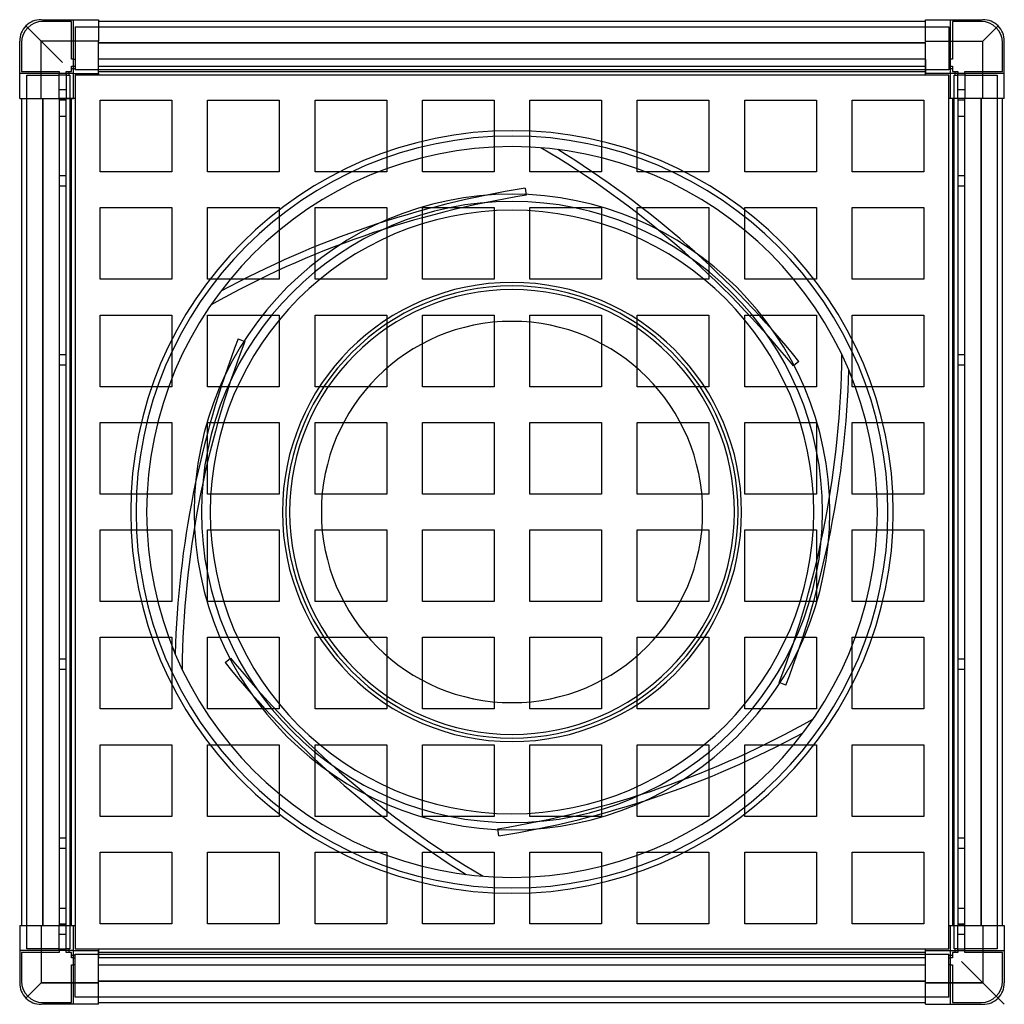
# Model space of a CAD drawing. Header units: millimetres. Extents: x -275 to 275, y -275 to 275.
import ezdxf

# ---------------------------------------------------------------- set-up
doc = ezdxf.new("R2010")
doc.units = ezdxf.units.MM
doc.layers.add('HIDDEN', color=7, linetype='Continuous')
doc.layers.add('THICK', color=7, linetype='Continuous')

msp = doc.modelspace()

# ---------------------------------------------------------------- linework, layer by layer
at = {"layer": 'HIDDEN'}
for p, q in [((-263, 275), (-263, 275)), ((-263, 275), (-263, 275)), ((-245, 275), (-245, 275)), ((-245, 275), (-245, 275)), ((-245, 245), (-245, 275)), ((-231, 275), (-231, 275)), ((-231, 275), (-231, 275)), ((231, 275), (231, 275)), ((231, 275), (231, 275)), ((245, 275), (245, 275)), ((245, 245), (245, 275)), ((245, 275), (245, 275)), ((263, 275), (263, 275)), ((263, 275), (263, 275)), ((-263, 263), (-271.49, 271.49)), ((-262, 274), (-262, 274)), ((-246, 274), (-262, 274)), ((-246, 274), (-246, 274)), ((-246, 253), (-246, 274)), ((-244, 271), (244, 271)), ((-244, 271), (-244, 247)), ((-244, 271), (-244, 271)), ((-231, 274), (-231, 274)), ((-231, 274), (-231, 274)), ((231, 274), (231, 274)), ((231, 274), (231, 274)), ((244, 271), (244, 247)), ((244, 271), (244, 271)), ((246, 274), (246, 274)), ((262, 274), (246, 274)), ((246, 274), (246, 253)), ((262, 274), (262, 274)), ((263, 263), (271.49, 271.49)), ((-275, 263), (-275, 263)), ((-275, 263), (-275, 263)), ((-274, 262), (-274, 262)), ((-274, 262), (-274, 246)), ((-263, 231), (-263, 263)), ((-231, 263), (-263, 263)), ((-231, 262), (231, 262)), ((231, 263), (263, 263)), ((263, 231), (263, 263)), ((274, 262), (274, 262)), ((274, 246), (274, 262)), ((275, 263), (275, 263)), ((275, 263), (275, 263)), ((-246, 253), (-246, 253)), ((-245, 253), (-246, 253)), ((-245, 253), (-244, 253)), ((-244, 253), (-244, 253)), ((-231, 253), (-231, 253)), ((-231, 253), (-231, 253)), ((-231, 253), (-231, 253)), ((-231, 253), (-231, 253)), ((231, 253), (-231, 253)), ((-231, 249), (-231, 253)), ((231, 253), (231, 253)), ((231, 253), (231, 249)), ((231, 253), (231, 253)), ((231, 253), (231, 253)), ((231, 253), (231, 253)), ((244, 253), (244, 253)), ((245, 253), (244, 253)), ((246, 253), (245, 253)), ((246, 253), (246, 253)), ((-246, 249), (-245, 249)), ((-246, 249), (-246, 249)), ((-246, 246), (-246, 249)), ((-244, 247.5), (-246, 247.5)), ((-246, 247.5), (-246, 247.5)), ((-245, 249), (-244, 249)), ((-244, 249), (-244, 249)), ((-244, 247.5), (-244, 247.5)), ((-231, 249), (-231, 249)), ((-231, 249), (-231, 249)), ((-231, 249), (-231, 249)), ((-231, 249), (231, 249)), ((-231, 249), (-231, 249)), ((-231, 246), (-231, 249)), ((231, 249), (231, 249)), ((231, 249), (231, 249)), ((231, 249), (231, 249)), ((231, 249), (231, 249)), ((231, 249), (231, 246)), ((244, 249), (244, 249)), ((245, 249), (244, 249)), ((244, 247.5), (244, 247.5)), ((246, 247.5), (244, 247.5)), ((245, 249), (246, 249)), ((246, 249), (246, 249)), ((246, 249), (246, 246)), ((246, 247.5), (246, 247.5)), ((-275, 245), (-275, 245)), ((-275, 245), (-275, 245)), ((-245, 245), (-275, 245)), ((-274, 246), (-274, 246)), ((-274, 246), (-253, 246)), ((-271, 244), (-253, 244)), ((-271, -244), (-271, 244)), ((-271, 244), (-271, 244)), ((-253, 246), (-253, 245)), ((-253, 246), (-253, 246)), ((-253, 231), (-253, 245)), ((-253, 244), (-253, 244)), ((-249, 244), (-253, 244)), ((-249, 246), (-249, 246)), ((-249, 245), (-249, 246)), ((-249, 246), (-246, 246)), ((-249, 245), (-249, 231)), ((-249, 244), (-249, 244)), ((-249, 244), (-247, 244)), ((-247.5, 246), (-247.5, 244)), ((-247.5, 246), (-247.5, 246)), ((-247.5, 244), (-247.5, 244)), ((-247, 244), (-247, -244)), ((-247, 244), (-247, 244)), ((-247, 244), (-247, 244)), ((-246, 246), (-246, 246)), ((-246, 246), (-246, 246)), ((-245, 245), (-245, 245)), ((-245, 245), (-245, 245)), ((-245, 245), (-245, 245)), ((-245, 245), (-245, 245)), ((-244, 247), (-244, 247)), ((244, 247), (-244, 247)), ((-244, 247), (-244, 247)), ((-244, 244), (-244, 244)), ((-244, 244), (-244, 244)), ((-231, 245), (-231, 246)), ((-231, 246), (-231, 246)), ((-231, 246), (-231, 246)), ((-231, 246), (-231, 246)), ((-231, 246), (-231, 246)), ((-231, 245), (-231, 245)), ((-231, 245), (-231, 245)), ((-231, 245), (-231, 245)), ((-231, 245), (-231, 245)), ((-231, 245), (-231, 245)), ((-231, 245), (-231, 245)), ((-231, 244), (-231, 244)), ((-231, 244), (-231, 244)), ((231, 246), (231, 245)), ((231, 246), (231, 246)), ((231, 246), (231, 246)), ((231, 246), (231, 246)), ((231, 246), (231, 246)), ((231, 245), (231, 245)), ((231, 245), (231, 245)), ((231, 245), (231, 245)), ((231, 245), (231, 245)), ((231, 245), (231, 245)), ((231, 245), (231, 245)), ((231, 244), (231, 244)), ((231, 244), (231, 244)), ((244, 247), (244, 247)), ((244, 247), (244, 247)), ((244, 244), (244, 244)), ((244, 244), (244, 244)), ((245, 245), (245, 245)), ((275, 245), (245, 245)), ((245, 245), (245, 245)), ((245, 245), (245, 245)), ((245, 245), (245, 245)), ((246, 246), (246, 246)), ((246, 246), (246, 246)), ((246, 246), (249, 246)), ((247, 244), (249, 244)), ((247, -244), (247, 244)), ((247, 244), (247, 244)), ((247, 244), (247, 244)), ((247.5, 244), (247.5, 246)), ((247.5, 246), (247.5, 246)), ((247.5, 244), (247.5, 244)), ((249, 246), (249, 245)), ((249, 246), (249, 246)), ((249, 231), (249, 245)), ((249, 244), (249, 244)), ((253, 244), (249, 244)), ((253, 246), (253, 246)), ((253, 245), (253, 246)), ((253, 246), (274, 246)), ((253, 245), (253, 231)), ((253, 244), (253, 244)), ((253, 244), (271, 244)), ((271, 244), (271, -244)), ((271, 244), (271, 244)), ((274, 246), (274, 246)), ((275, 245), (275, 245)), ((275, 245), (275, 245)), ((-275, 231), (-275, 231)), ((-275, 231), (-275, 231)), ((-274, 231), (-274, 231)), ((-274, 231), (-274, 231)), ((-262, -231), (-262, 231)), ((-253, 236), (-249, 236)), ((-253, 236), (-249, 236)), ((-253, 231), (-253, -231)), ((-253, 231), (-253, 231)), ((-253, 231), (-253, 231)), ((-249, 231), (-253, 231)), ((-249, 231), (-249, 231)), ((-249, 231), (-249, 231)), ((-249, -231), (-249, 231)), ((-249, 231), (-249, 231)), ((-246, 231), (-249, 231)), ((-245, 231), (-246, 231)), ((-246, 231), (-246, 231)), ((-246, 231), (-246, 231)), ((-245, 231), (-245, 231)), ((-245, 231), (-245, 231)), ((-245, 231), (-245, 231)), ((-245, 231), (-245, 231)), ((-245, 231), (-245, 231)), ((-245, 231), (-245, 231)), ((-244, 231), (-244, 231)), ((244, 231), (244, 231)), ((245, 231), (245, 231)), ((245, 231), (245, 231)), ((245, 231), (245, 231)), ((245, 231), (245, 231)), ((245, 231), (245, 231)), ((246, 231), (245, 231)), ((245, 231), (245, 231)), ((246, 231), (246, 231)), ((246, 231), (246, 231)), ((249, 236), (253, 236)), ((249, 236), (253, 236)), ((249, 231), (249, 231)), ((249, 231), (249, 231)), ((249, 231), (249, 231)), ((253, 231), (249, 231)), ((253, 231), (253, 231)), ((253, 231), (253, 231)), ((262, 231), (262, -231)), ((274, 231), (274, 231)), ((274, 231), (274, 231)), ((275, 231), (275, 231)), ((275, 231), (275, 231)), ((-253, 231), (-253, 231)), ((-253, 231), (-253, 231)), ((-249, 230), (-253, 230)), ((-249, 230), (-253, 230)), ((-249, 231), (-249, 231)), ((-246, 231), (-246, 231)), ((-246, 231), (-246, 231)), ((-244, 231), (-244, 231)), ((-230, 230), (-230, 230)), ((-230, 190), (-230, 230)), ((-230, 230), (-190, 230)), ((-190, 230), (-190, 230)), ((-190, 230), (-190, 190)), ((-170, 230), (-170, 230)), ((-170, 190), (-170, 230)), ((-170, 230), (-130, 230)), ((-130, 230), (-130, 230)), ((-130, 230), (-130, 190)), ((-110, 230), (-110, 230)), ((-110, 190), (-110, 230)), ((-110, 230), (-70, 230)), ((-70, 230), (-70, 230)), ((-70, 230), (-70, 190)), ((-50, 230), (-50, 230)), ((-50, 190), (-50, 230)), ((-50, 230), (-10, 230)), ((-10, 230), (-10, 230)), ((-10, 230), (-10, 190)), ((10, 230), (10, 230)), ((10, 190), (10, 230)), ((10, 230), (50, 230)), ((50, 230), (50, 230)), ((50, 230), (50, 190)), ((70, 230), (70, 230)), ((70, 190), (70, 230)), ((70, 230), (110, 230)), ((110, 230), (110, 230)), ((110, 230), (110, 190)), ((130, 230), (130, 230)), ((130, 190), (130, 230)), ((130, 230), (170, 230)), ((170, 230), (170, 230)), ((170, 230), (170, 190)), ((190, 230), (190, 230)), ((190, 190), (190, 230)), ((190, 230), (230, 230)), ((230, 230), (230, 230)), ((230, 230), (230, 190)), ((244, 231), (244, 231)), ((249, 231), (246, 231)), ((246, 231), (246, 231)), ((246, 231), (246, 231)), ((249, 231), (249, -231)), ((249, 231), (249, 231)), ((253, 230), (249, 230)), ((253, 230), (249, 230)), ((253, 231), (253, 231)), ((253, 231), (253, 231)), ((253, -231), (253, 231)), ((-253, 221), (-253, 221)), ((-249, 221), (-253, 221)), ((-249, 221), (-249, 221)), ((249, 221), (249, 221)), ((253, 221), (249, 221)), ((253, 221), (253, 221)), ((16.2, 203.48), (16.2, 203.48)), ((25.51, 202.52), (25.51, 202.52)), ((-253, 188), (-249, 188)), ((-253, 188), (-249, 188)), ((-230, 190), (-230, 190)), ((-190, 190), (-230, 190)), ((-190, 190), (-190, 190)), ((-170, 190), (-170, 190)), ((-130, 190), (-170, 190)), ((-130, 190), (-130, 190)), ((-110, 190), (-110, 190)), ((-70, 190), (-110, 190)), ((-70, 190), (-70, 190)), ((-50, 190), (-50, 190)), ((-10, 190), (-50, 190)), ((-10, 190), (-10, 190)), ((10, 190), (10, 190)), ((50, 190), (10, 190)), ((50, 190), (50, 190)), ((70, 190), (70, 190)), ((110, 190), (70, 190)), ((110, 190), (110, 190)), ((130, 190), (130, 190)), ((170, 190), (130, 190)), ((170, 190), (170, 190)), ((190, 190), (190, 190)), ((230, 190), (190, 190)), ((230, 190), (230, 190)), ((249, 188), (253, 188)), ((249, 188), (253, 188)), ((-249, 182), (-253, 182)), ((-249, 182), (-253, 182)), ((253, 182), (249, 182)), ((253, 182), (249, 182)), ((7.3, 180.87), (7.92, 176.92)), ((7.3, 180.87), (7.3, 180.87)), ((7.92, 176.92), (7.92, 176.92)), ((-230, 170), (-230, 170)), ((-230, 130), (-230, 170)), ((-230, 170), (-190, 170)), ((-190, 170), (-190, 170)), ((-190, 170), (-190, 130)), ((-170, 170), (-170, 170)), ((-170, 130), (-170, 170)), ((-170, 170), (-130, 170)), ((-130, 170), (-130, 170)), ((-130, 170), (-130, 130)), ((-110, 170), (-110, 170)), ((-110, 130), (-110, 170)), ((-110, 170), (-70, 170)), ((-70, 170), (-70, 170)), ((-70, 170), (-70, 130)), ((-50, 170), (-50, 170)), ((-50, 130), (-50, 170)), ((-50, 170), (-10, 170)), ((-10, 170), (-10, 170)), ((-10, 170), (-10, 130)), ((10, 170), (10, 170)), ((10, 130), (10, 170)), ((10, 170), (50, 170)), ((50, 170), (50, 170)), ((50, 170), (50, 130)), ((70, 170), (70, 170)), ((70, 130), (70, 170)), ((70, 170), (110, 170)), ((110, 170), (110, 170)), ((110, 170), (110, 130)), ((130, 170), (130, 170)), ((130, 130), (130, 170)), ((130, 170), (170, 170)), ((170, 170), (170, 170)), ((170, 170), (170, 130)), ((190, 170), (190, 170)), ((190, 130), (190, 170)), ((190, 170), (230, 170)), ((230, 170), (230, 170)), ((230, 170), (230, 130)), ((-230, 130), (-230, 130)), ((-190, 130), (-230, 130)), ((-190, 130), (-190, 130)), ((-170, 130), (-170, 130)), ((-130, 130), (-170, 130)), ((-130, 130), (-130, 130)), ((-110, 130), (-110, 130)), ((-70, 130), (-110, 130)), ((-70, 130), (-70, 130)), ((-50, 130), (-50, 130)), ((-10, 130), (-50, 130)), ((-10, 130), (-10, 130)), ((10, 130), (10, 130)), ((50, 130), (10, 130)), ((50, 130), (50, 130)), ((70, 130), (70, 130)), ((110, 130), (70, 130)), ((110, 130), (110, 130)), ((130, 130), (130, 130)), ((170, 130), (130, 130)), ((170, 130), (170, 130)), ((190, 130), (190, 130)), ((230, 130), (190, 130)), ((230, 130), (230, 130)), ((-162.63, 123.36), (-162.63, 123.36)), ((-168.12, 115.77), (-168.12, 115.77)), ((-230, 110), (-230, 110)), ((-230, 70), (-230, 110)), ((-230, 110), (-190, 110)), ((-190, 110), (-190, 110)), ((-190, 110), (-190, 70)), ((-170, 110), (-170, 110)), ((-170, 70), (-170, 110)), ((-170, 110), (-130, 110)), ((-130, 110), (-130, 110)), ((-130, 110), (-130, 70)), ((-110, 110), (-110, 110)), ((-110, 70), (-110, 110)), ((-110, 110), (-70, 110)), ((-70, 110), (-70, 110)), ((-70, 110), (-70, 70)), ((-50, 110), (-50, 110)), ((-50, 70), (-50, 110)), ((-50, 110), (-10, 110)), ((-10, 110), (-10, 110)), ((-10, 110), (-10, 70)), ((10, 110), (10, 110)), ((10, 70), (10, 110)), ((10, 110), (50, 110)), ((50, 110), (50, 110)), ((50, 110), (50, 70)), ((70, 110), (70, 110)), ((70, 70), (70, 110)), ((70, 110), (110, 110)), ((110, 110), (110, 110)), ((110, 110), (110, 70)), ((130, 110), (130, 110)), ((130, 70), (130, 110)), ((130, 110), (170, 110)), ((170, 110), (170, 110)), ((170, 110), (170, 70)), ((190, 110), (190, 110)), ((190, 70), (190, 110)), ((190, 110), (230, 110)), ((230, 110), (230, 110)), ((230, 110), (230, 70)), ((-152.99, 96.75), (-149.25, 95.32)), ((-152.99, 96.75), (-152.99, 96.75)), ((-149.25, 95.32), (-149.25, 95.32)), ((-253, 88), (-249, 88)), ((-253, 88), (-249, 88)), ((249, 88), (253, 88)), ((249, 88), (253, 88)), ((160.28, 84.12), (157.18, 81.6)), ((160.28, 84.12), (160.28, 84.12)), ((184.32, 87.71), (184.32, 87.71)), ((-249, 82), (-253, 82)), ((-249, 82), (-253, 82)), ((157.18, 81.6), (157.18, 81.6)), ((188.15, 79.17), (188.15, 79.17)), ((253, 82), (249, 82)), ((253, 82), (249, 82)), ((-230, 70), (-230, 70)), ((-190, 70), (-230, 70)), ((-190, 70), (-190, 70)), ((-170, 70), (-170, 70)), ((-130, 70), (-170, 70)), ((-130, 70), (-130, 70)), ((-110, 70), (-110, 70)), ((-70, 70), (-110, 70)), ((-70, 70), (-70, 70)), ((-50, 70), (-50, 70)), ((-10, 70), (-50, 70)), ((-10, 70), (-10, 70)), ((10, 70), (10, 70)), ((50, 70), (10, 70)), ((50, 70), (50, 70)), ((70, 70), (70, 70)), ((110, 70), (70, 70)), ((110, 70), (110, 70)), ((130, 70), (130, 70)), ((170, 70), (130, 70)), ((170, 70), (170, 70)), ((190, 70), (190, 70)), ((230, 70), (190, 70)), ((230, 70), (230, 70)), ((-230, 50), (-230, 50)), ((-230, 10), (-230, 50)), ((-230, 50), (-190, 50)), ((-190, 50), (-190, 50)), ((-190, 50), (-190, 10)), ((-170, 50), (-170, 50)), ((-170, 10), (-170, 50)), ((-170, 50), (-130, 50)), ((-130, 50), (-130, 50)), ((-130, 50), (-130, 10)), ((-110, 50), (-110, 50)), ((-110, 10), (-110, 50)), ((-110, 50), (-70, 50)), ((-70, 50), (-70, 50)), ((-70, 50), (-70, 10)), ((-50, 50), (-50, 50)), ((-50, 10), (-50, 50)), ((-50, 50), (-10, 50)), ((-10, 50), (-10, 50)), ((-10, 50), (-10, 10)), ((10, 50), (10, 50)), ((10, 10), (10, 50)), ((10, 50), (50, 50)), ((50, 50), (50, 50)), ((50, 50), (50, 10)), ((70, 50), (70, 50)), ((70, 10), (70, 50)), ((70, 50), (110, 50)), ((110, 50), (110, 50)), ((110, 50), (110, 10)), ((130, 50), (130, 50)), ((130, 10), (130, 50)), ((130, 50), (170, 50)), ((170, 50), (170, 50)), ((170, 50), (170, 10)), ((190, 50), (190, 50)), ((190, 10), (190, 50)), ((190, 50), (230, 50)), ((230, 50), (230, 50)), ((230, 50), (230, 10)), ((-230, 10), (-230, 10)), ((-190, 10), (-230, 10)), ((-190, 10), (-190, 10)), ((-170, 10), (-170, 10)), ((-130, 10), (-170, 10)), ((-130, 10), (-130, 10)), ((-110, 10), (-110, 10)), ((-70, 10), (-110, 10)), ((-70, 10), (-70, 10)), ((-50, 10), (-50, 10)), ((-10, 10), (-50, 10)), ((-10, 10), (-10, 10)), ((10, 10), (10, 10)), ((50, 10), (10, 10)), ((50, 10), (50, 10)), ((70, 10), (70, 10)), ((110, 10), (70, 10)), ((110, 10), (110, 10)), ((130, 10), (130, 10)), ((170, 10), (130, 10)), ((170, 10), (170, 10)), ((190, 10), (190, 10)), ((230, 10), (190, 10)), ((230, 10), (230, 10)), ((-230, -10), (-230, -10)), ((-230, -50), (-230, -10)), ((-230, -10), (-190, -10)), ((-190, -10), (-190, -10)), ((-190, -10), (-190, -50)), ((-170, -10), (-170, -10)), ((-170, -50), (-170, -10)), ((-170, -10), (-130, -10)), ((-130, -10), (-130, -10)), ((-130, -10), (-130, -50)), ((-110, -10), (-110, -10)), ((-110, -50), (-110, -10)), ((-110, -10), (-70, -10)), ((-70, -10), (-70, -10)), ((-70, -10), (-70, -50)), ((-50, -10), (-50, -10)), ((-50, -50), (-50, -10)), ((-50, -10), (-10, -10)), ((-10, -10), (-10, -10)), ((-10, -10), (-10, -50)), ((10, -10), (10, -10)), ((10, -50), (10, -10)), ((10, -10), (50, -10)), ((50, -10), (50, -10)), ((50, -10), (50, -50)), ((70, -10), (70, -10)), ((70, -50), (70, -10)), ((70, -10), (110, -10)), ((110, -10), (110, -10)), ((110, -10), (110, -50)), ((130, -10), (130, -10)), ((130, -50), (130, -10)), ((130, -10), (170, -10)), ((170, -10), (170, -10)), ((170, -10), (170, -50)), ((190, -10), (190, -10)), ((190, -50), (190, -10)), ((190, -10), (230, -10)), ((230, -10), (230, -10)), ((230, -10), (230, -50)), ((-230, -50), (-230, -50)), ((-190, -50), (-230, -50)), ((-190, -50), (-190, -50)), ((-170, -50), (-170, -50)), ((-130, -50), (-170, -50)), ((-130, -50), (-130, -50)), ((-110, -50), (-110, -50)), ((-70, -50), (-110, -50)), ((-70, -50), (-70, -50)), ((-50, -50), (-50, -50)), ((-10, -50), (-50, -50)), ((-10, -50), (-10, -50)), ((10, -50), (10, -50)), ((50, -50), (10, -50)), ((50, -50), (50, -50)), ((70, -50), (70, -50)), ((110, -50), (70, -50)), ((110, -50), (110, -50)), ((130, -50), (130, -50)), ((170, -50), (130, -50)), ((170, -50), (170, -50)), ((190, -50), (190, -50)), ((230, -50), (190, -50)), ((230, -50), (230, -50)), ((-230, -70), (-230, -70)), ((-230, -110), (-230, -70)), ((-230, -70), (-190, -70)), ((-190, -70), (-190, -70)), ((-190, -70), (-190, -110)), ((-170, -70), (-170, -70)), ((-170, -110), (-170, -70)), ((-170, -70), (-130, -70)), ((-130, -70), (-130, -70)), ((-130, -70), (-130, -110)), ((-110, -70), (-110, -70)), ((-110, -110), (-110, -70)), ((-110, -70), (-70, -70)), ((-70, -70), (-70, -70)), ((-70, -70), (-70, -110)), ((-50, -70), (-50, -70)), ((-50, -110), (-50, -70)), ((-50, -70), (-10, -70)), ((-10, -70), (-10, -70)), ((-10, -70), (-10, -110)), ((10, -70), (10, -70)), ((10, -110), (10, -70)), ((10, -70), (50, -70)), ((50, -70), (50, -70)), ((50, -70), (50, -110)), ((70, -70), (70, -70)), ((70, -110), (70, -70)), ((70, -70), (110, -70)), ((110, -70), (110, -70)), ((110, -70), (110, -110)), ((130, -70), (130, -70)), ((130, -110), (130, -70)), ((130, -70), (170, -70)), ((170, -70), (170, -70)), ((170, -70), (170, -110)), ((190, -70), (190, -70)), ((190, -110), (190, -70)), ((190, -70), (230, -70)), ((230, -70), (230, -70)), ((230, -70), (230, -110)), ((-253, -82), (-249, -82)), ((-253, -82), (-249, -82)), ((-188.15, -79.17), (-188.15, -79.17)), ((-160.28, -84.12), (-157.18, -81.6)), ((-157.18, -81.6), (-157.18, -81.6)), ((249, -82), (253, -82)), ((249, -82), (253, -82)), ((-249, -88), (-253, -88)), ((-249, -88), (-253, -88)), ((-184.32, -87.71), (-184.32, -87.71)), ((-160.28, -84.12), (-160.28, -84.12)), ((253, -88), (249, -88)), ((253, -88), (249, -88)), ((152.99, -96.75), (149.25, -95.32)), ((149.25, -95.32), (149.25, -95.32)), ((152.99, -96.75), (152.99, -96.75)), ((-230, -110), (-230, -110)), ((-190, -110), (-230, -110)), ((-190, -110), (-190, -110)), ((-170, -110), (-170, -110)), ((-130, -110), (-170, -110)), ((-130, -110), (-130, -110)), ((-110, -110), (-110, -110)), ((-70, -110), (-110, -110)), ((-70, -110), (-70, -110)), ((-50, -110), (-50, -110)), ((-10, -110), (-50, -110)), ((-10, -110), (-10, -110)), ((10, -110), (10, -110)), ((50, -110), (10, -110)), ((50, -110), (50, -110)), ((70, -110), (70, -110)), ((110, -110), (70, -110)), ((110, -110), (110, -110)), ((130, -110), (130, -110)), ((170, -110), (130, -110)), ((170, -110), (170, -110)), ((190, -110), (190, -110)), ((230, -110), (190, -110)), ((230, -110), (230, -110)), ((168.12, -115.77), (168.12, -115.77)), ((162.63, -123.36), (162.63, -123.36)), ((-230, -130), (-230, -130)), ((-230, -170), (-230, -130)), ((-230, -130), (-190, -130)), ((-190, -130), (-190, -130)), ((-190, -130), (-190, -170)), ((-170, -130), (-170, -130)), ((-170, -170), (-170, -130)), ((-170, -130), (-130, -130)), ((-130, -130), (-130, -130)), ((-130, -130), (-130, -170)), ((-110, -130), (-110, -130)), ((-110, -170), (-110, -130)), ((-110, -130), (-70, -130)), ((-70, -130), (-70, -130)), ((-70, -130), (-70, -170)), ((-50, -130), (-50, -130)), ((-50, -170), (-50, -130)), ((-50, -130), (-10, -130)), ((-10, -130), (-10, -130)), ((-10, -130), (-10, -170)), ((10, -130), (10, -130)), ((10, -170), (10, -130)), ((10, -130), (50, -130)), ((50, -130), (50, -130)), ((50, -130), (50, -170)), ((70, -130), (70, -130)), ((70, -170), (70, -130)), ((70, -130), (110, -130)), ((110, -130), (110, -130)), ((110, -130), (110, -170)), ((130, -130), (130, -130)), ((130, -170), (130, -130)), ((130, -130), (170, -130)), ((170, -130), (170, -130)), ((170, -130), (170, -170)), ((190, -130), (190, -130)), ((190, -170), (190, -130)), ((190, -130), (230, -130)), ((230, -130), (230, -130)), ((230, -130), (230, -170)), ((-230, -170), (-230, -170)), ((-190, -170), (-230, -170)), ((-190, -170), (-190, -170)), ((-170, -170), (-170, -170)), ((-130, -170), (-170, -170)), ((-130, -170), (-130, -170)), ((-110, -170), (-110, -170)), ((-70, -170), (-110, -170)), ((-70, -170), (-70, -170)), ((-50, -170), (-50, -170)), ((-10, -170), (-50, -170)), ((-10, -170), (-10, -170)), ((10, -170), (10, -170)), ((50, -170), (10, -170)), ((50, -170), (50, -170)), ((70, -170), (70, -170)), ((110, -170), (70, -170)), ((110, -170), (110, -170)), ((130, -170), (130, -170)), ((170, -170), (130, -170)), ((170, -170), (170, -170)), ((190, -170), (190, -170)), ((230, -170), (190, -170)), ((230, -170), (230, -170)), ((-7.3, -180.87), (-7.92, -176.92)), ((-7.92, -176.92), (-7.92, -176.92)), ((-7.3, -180.87), (-7.3, -180.87)), ((-253, -182), (-249, -182)), ((-253, -182), (-249, -182)), ((249, -182), (253, -182)), ((249, -182), (253, -182)), ((-249, -188), (-253, -188)), ((-249, -188), (-253, -188)), ((-230, -190), (-230, -190)), ((-230, -230), (-230, -190)), ((-230, -190), (-190, -190)), ((-190, -190), (-190, -190)), ((-190, -190), (-190, -230)), ((-170, -190), (-170, -190)), ((-170, -230), (-170, -190)), ((-170, -190), (-130, -190)), ((-130, -190), (-130, -190)), ((-130, -190), (-130, -230)), ((-110, -190), (-110, -190)), ((-110, -230), (-110, -190)), ((-110, -190), (-70, -190)), ((-70, -190), (-70, -190)), ((-70, -190), (-70, -230)), ((-50, -190), (-50, -190)), ((-50, -230), (-50, -190)), ((-50, -190), (-10, -190)), ((-10, -190), (-10, -190)), ((-10, -190), (-10, -230)), ((10, -190), (10, -190)), ((10, -230), (10, -190)), ((10, -190), (50, -190)), ((50, -190), (50, -190)), ((50, -190), (50, -230)), ((70, -190), (70, -190)), ((70, -230), (70, -190)), ((70, -190), (110, -190)), ((110, -190), (110, -190)), ((110, -190), (110, -230)), ((130, -190), (130, -190)), ((130, -230), (130, -190)), ((130, -190), (170, -190)), ((170, -190), (170, -190)), ((170, -190), (170, -230)), ((190, -190), (190, -190)), ((190, -230), (190, -190)), ((190, -190), (230, -190)), ((230, -190), (230, -190)), ((230, -190), (230, -230)), ((253, -188), (249, -188)), ((253, -188), (249, -188)), ((-25.51, -202.52), (-25.51, -202.52)), ((-16.2, -203.48), (-16.2, -203.48)), ((-253, -221.5), (-253, -221.5)), ((-249, -221.5), (-253, -221.5)), ((-249, -221.5), (-249, -221.5)), ((249, -221.5), (249, -221.5)), ((253, -221.5), (249, -221.5)), ((253, -221.5), (253, -221.5)), ((-275, -231), (-275, -231)), ((-275, -231), (-275, -231)), ((-274, -231), (-274, -231)), ((-274, -231), (-274, -231)), ((-263, -231), (-263, -263)), ((-253, -230), (-249, -230)), ((-253, -230), (-249, -230)), ((-253, -245), (-253, -231)), ((-253, -231), (-253, -231)), ((-253, -231), (-253, -231)), ((-253, -231), (-253, -231)), ((-249, -231), (-253, -231)), ((-249, -231), (-249, -231)), ((-249, -231), (-249, -231)), ((-249, -245), (-249, -231)), ((-249, -231), (-246, -231)), ((-246, -231), (-245, -231)), ((-246, -231), (-246, -231)), ((-246, -231), (-246, -231)), ((-245, -231), (-245, -231)), ((-245, -231), (-245, -231)), ((-245, -231), (-245, -231)), ((-245, -231), (-245, -231)), ((-245, -231), (-245, -231)), ((-245, -231), (-245, -231)), ((-244, -231), (-244, -231)), ((-230, -230), (-230, -230)), ((-190, -230), (-230, -230)), ((-190, -230), (-190, -230)), ((-170, -230), (-170, -230)), ((-130, -230), (-170, -230)), ((-130, -230), (-130, -230)), ((-110, -230), (-110, -230)), ((-70, -230), (-110, -230)), ((-70, -230), (-70, -230)), ((-50, -230), (-50, -230)), ((-10, -230), (-50, -230)), ((-10, -230), (-10, -230)), ((10, -230), (10, -230)), ((50, -230), (10, -230)), ((50, -230), (50, -230)), ((70, -230), (70, -230)), ((110, -230), (70, -230)), ((110, -230), (110, -230)), ((130, -230), (130, -230)), ((170, -230), (130, -230)), ((170, -230), (170, -230)), ((190, -230), (190, -230)), ((230, -230), (190, -230)), ((230, -230), (230, -230)), ((244, -231), (244, -231)), ((245, -231), (245, -231)), ((245, -231), (245, -231)), ((245, -231), (245, -231)), ((245, -231), (245, -231)), ((245, -231), (245, -231)), ((245, -231), (246, -231)), ((245, -231), (245, -231)), ((246, -231), (246, -231)), ((246, -231), (246, -231)), ((249, -230), (253, -230)), ((249, -230), (253, -230)), ((249, -231), (249, -231)), ((249, -231), (249, -231)), ((253, -231), (249, -231)), ((253, -231), (253, -231)), ((253, -231), (253, -231)), ((253, -231), (253, -231)), ((263, -231), (263, -263)), ((274, -231), (274, -231)), ((274, -231), (274, -231)), ((275, -231), (275, -231)), ((275, -231), (275, -231)), ((-253, -231), (-253, -231)), ((-249, -236), (-253, -236)), ((-249, -236), (-253, -236)), ((-249, -231), (-249, -231)), ((-249, -231), (-249, -231)), ((-246, -231), (-246, -231)), ((-246, -231), (-246, -231)), ((-244, -231), (-244, -231)), ((244, -231), (244, -231)), ((246, -231), (249, -231)), ((246, -231), (246, -231)), ((246, -231), (246, -231)), ((249, -245), (249, -231)), ((249, -231), (249, -231)), ((249, -231), (249, -231)), ((253, -236), (249, -236)), ((253, -236), (249, -236)), ((253, -231), (253, -231)), ((253, -245), (253, -231)), ((-275, -245), (-275, -245)), ((-275, -245), (-275, -245)), ((-245, -245), (-275, -245)), ((-274, -246), (-274, -246)), ((-274, -246), (-274, -262)), ((-253, -246), (-274, -246)), ((-253, -244), (-271, -244)), ((-271, -244), (-271, -244)), ((-253, -244), (-253, -244)), ((-253, -244), (-249, -244)), ((-253, -245), (-253, -246)), ((-253, -246), (-253, -246)), ((-249, -244), (-249, -244)), ((-247, -244), (-249, -244)), ((-249, -246), (-249, -245)), ((-249, -246), (-249, -246)), ((-246, -246), (-249, -246)), ((-247.5, -244), (-247.5, -246)), ((-247.5, -244), (-247.5, -244)), ((-247.5, -246), (-247.5, -246)), ((-247, -244), (-247, -244)), ((-247, -244), (-247, -244)), ((-246, -246), (-246, -246)), ((-246, -246), (-246, -246)), ((-246, -249), (-246, -246)), ((-246, -247.5), (-244, -247.5)), ((-246, -247.5), (-246, -247.5)), ((-245, -245), (-245, -245)), ((-245, -245), (-245, -245)), ((-245, -245), (-245, -245)), ((-245, -275), (-245, -245)), ((-245, -245), (-245, -245)), ((-244, -244), (-244, -244)), ((-244, -244), (-244, -244)), ((-244, -247), (-244, -247)), ((-244, -247), (244, -247)), ((-244, -271), (-244, -247)), ((-244, -247), (-244, -247)), ((-244, -247.5), (-244, -247.5)), ((-231, -244), (-231, -244)), ((-231, -244), (-231, -244)), ((-231, -245), (-231, -245)), ((-231, -245), (-231, -246)), ((-231, -245), (-231, -245)), ((-231, -245), (-231, -245)), ((-231, -245), (-231, -245)), ((-231, -245), (-231, -245)), ((-231, -245), (-231, -245)), ((-231, -246), (-231, -246)), ((-231, -246), (-231, -246)), ((-231, -246), (-231, -249)), ((-231, -246), (-231, -246)), ((-231, -246), (-231, -246)), ((231, -244), (231, -244)), ((231, -244), (231, -244)), ((231, -245), (231, -245)), ((231, -246), (231, -245)), ((231, -245), (231, -245)), ((231, -245), (231, -245)), ((231, -245), (231, -245)), ((231, -245), (231, -245)), ((231, -245), (231, -245)), ((231, -246), (231, -246)), ((231, -246), (231, -246)), ((231, -249), (231, -246)), ((231, -246), (231, -246)), ((231, -246), (231, -246)), ((244, -244), (244, -244)), ((244, -244), (244, -244)), ((244, -247), (244, -247)), ((244, -271), (244, -247)), ((244, -247), (244, -247)), ((244, -247.5), (246, -247.5)), ((244, -247.5), (244, -247.5)), ((245, -245), (245, -245)), ((245, -245), (275, -245)), ((245, -245), (245, -245)), ((245, -245), (245, -245)), ((245, -245), (245, -245)), ((245, -275), (245, -245)), ((246, -246), (246, -246)), ((246, -246), (246, -246)), ((246, -246), (246, -249)), ((249, -246), (246, -246)), ((246, -247.5), (246, -247.5)), ((249, -244), (247, -244)), ((247, -244), (247, -244)), ((247, -244), (247, -244)), ((247.5, -246), (247.5, -244)), ((247.5, -244), (247.5, -244)), ((247.5, -246), (247.5, -246)), ((249, -244), (249, -244)), ((249, -244), (253, -244)), ((249, -245), (249, -246)), ((249, -246), (249, -246)), ((253, -244), (253, -244)), ((271, -244), (253, -244)), ((253, -246), (253, -245)), ((253, -246), (253, -246)), ((274, -246), (253, -246)), ((271, -244), (271, -244)), ((274, -246), (274, -246)), ((274, -262), (274, -246)), ((275, -245), (275, -245)), ((275, -245), (275, -245)), ((-246, -249), (-246, -249)), ((-245, -249), (-246, -249)), ((-246, -253), (-245, -253)), ((-246, -253), (-246, -253)), ((-246, -274), (-246, -253)), ((-245, -249), (-244, -249)), ((-244, -253), (-245, -253)), ((-244, -249), (-244, -249)), ((-244, -253), (-244, -253)), ((-231, -249), (-231, -249)), ((-231, -249), (-231, -249)), ((-231, -249), (-231, -249)), ((-231, -249), (-231, -249)), ((231, -249), (-231, -249)), ((-231, -253), (-231, -249)), ((-231, -253), (-231, -253)), ((-231, -253), (-231, -253)), ((-231, -253), (-231, -253)), ((-231, -253), (231, -253)), ((-231, -253), (-231, -253)), ((231, -249), (231, -249)), ((231, -253), (231, -249)), ((231, -249), (231, -249)), ((231, -249), (231, -249)), ((231, -249), (231, -249)), ((231, -253), (231, -253)), ((231, -253), (231, -253)), ((231, -253), (231, -253)), ((231, -253), (231, -253)), ((244, -249), (244, -249)), ((244, -249), (245, -249)), ((245, -253), (244, -253)), ((246, -249), (245, -249)), ((245, -253), (246, -253)), ((246, -249), (246, -249)), ((246, -253), (246, -253)), ((246, -253), (246, -274)), ((271.49, -271.49), (251, -251)), ((244, -253), (244, -253)), ((-275, -263), (-275, -263)), ((-275, -263), (-275, -263)), ((-274, -262), (-274, -262)), ((-263, -263), (-271.49, -271.49)), ((-231, -263), (-263, -263)), ((231, -262), (-231, -262)), ((263, -263), (231, -263)), ((274, -262), (274, -262)), ((275, -263), (275, -263)), ((275, -263), (275, -263)), ((-263, -275), (-263, -275)), ((-263, -275), (-263, -275)), ((-262, -274), (-262, -274)), ((-262, -274), (-246, -274)), ((-246, -274), (-246, -274)), ((-245, -275), (-245, -275)), ((-245, -275), (-245, -275)), ((244, -271), (-244, -271)), ((-244, -271), (-244, -271)), ((-231, -274), (-231, -274)), ((-231, -274), (-231, -274)), ((-231, -275), (-231, -275)), ((-231, -275), (-231, -275)), ((231, -274), (231, -274)), ((231, -274), (231, -274)), ((231, -275), (231, -275)), ((231, -275), (231, -275)), ((244, -271), (244, -271)), ((245, -275), (245, -275)), ((245, -275), (245, -275)), ((246, -274), (262, -274)), ((246, -274), (246, -274)), ((262, -274), (262, -274)), ((263, -275), (263, -275)), ((263, -275), (263, -275))]:
    msp.add_line(p, q, dxfattribs=at)
for centre, radius, start, end in [((-262, 262), 12, 90, 180), ((262, 262), 12, 0, 90), ((0, 0), 204.12, 90, 270), ((0, 0), 204.12, 270, 90), ((-253.55, -251), 528.5, 39, 59.31), ((-253.55, -251), 532.5, 39, 58.3953), ((90.6, -345.08), 528.5, 99, 119.31), ((90.6, -345.08), 532.5, 99, 118.3953), ((0, 0), 128.25, 90, 180), ((0, 0), 128.25, 0, 90), ((0, 0), 126.25, 90, 270), ((0, 0), 126.25, 270, 90), ((0, 0), 106.5, 90, 270), ((0, 0), 106.5, 270, 90), ((344.14, -94.08), 532.5, 159, 178.3953), ((344.14, -94.08), 528.5, 159, 179.3099), ((-344.14, 94.08), 528.5, 339, 359.3099), ((-344.14, 94.08), 532.5, 339, 358.3953), ((0, 0), 128.25, 180, 270), ((0, 0), 128.25, 270, 0), ((253.55, 251), 528.5, 219, 239.3099), ((253.55, 251), 532.5, 219, 238.3953), ((-90.6, 345.08), 528.5, 279, 299.31), ((-90.6, 345.08), 532.5, 279, 298.3953), ((-262, -262), 12, 180, 270), ((262, -262), 12, 270, 0)]:
    msp.add_arc(centre, radius, start, end, dxfattribs=at)
at = {"layer": 'THICK'}
for p, q in [((-263, 275), (-231, 275)), ((-231, 275), (-231, 263)), ((231, 263), (231, 275)), ((231, 275), (263, 275)), ((-271.49, 271.49), (-251, 251)), ((231, 274), (-231, 274)), ((263, 263), (271.49, 271.49)), ((-275, 231), (-275, 263)), ((-263, 231), (-263, 263)), ((-231, 263), (-263, 263)), ((-231, 245), (-231, 263)), ((231, 262), (-231, 262)), ((231, 245), (231, 263)), ((231, 263), (263, 263)), ((263, 231), (263, 263)), ((275, 231), (275, 263)), ((-245, 231), (-245, 245)), ((-245, 245), (-231, 245)), ((-244, 244), (-244, -244)), ((244, 244), (-244, 244)), ((-231, 246), (231, 246)), ((-231, 245), (-231, 244)), ((231, 244), (231, 245)), ((245, 245), (231, 245)), ((244, -244), (244, 244)), ((245, 231), (245, 245)), ((-275, 231), (-263, 231)), ((-274, 231), (-274, -231)), ((-263, 231), (-245, 231)), ((-262, 231), (-262, -231)), ((-246, -231), (-246, 231)), ((-244, 231), (-245, 231)), ((263, 231), (245, 231)), ((246, 231), (246, -231)), ((262, -231), (262, 231)), ((275, 231), (263, 231)), ((274, -231), (274, 231)), ((245, 231), (244, 231)), ((-275, -231), (-263, -231)), ((-275, -231), (-275, -263)), ((-263, -231), (-245, -231)), ((-263, -231), (-263, -263)), ((-245, -231), (-244, -231)), ((-245, -245), (-245, -231)), ((245, -231), (263, -231)), ((245, -245), (245, -231)), ((263, -231), (275, -231)), ((263, -231), (263, -263)), ((275, -231), (275, -263)), ((244, -231), (245, -231)), ((-245, -245), (-231, -245)), ((-244, -244), (244, -244)), ((-231, -244), (-231, -245)), ((-231, -263), (-231, -245)), ((231, -246), (-231, -246)), ((231, -245), (231, -244)), ((231, -263), (231, -245)), ((231, -245), (245, -245)), ((-271.49, -271.49), (-263, -263)), ((-263, -263), (-231, -263)), ((-231, -262), (231, -262)), ((-231, -275), (-231, -263)), ((231, -275), (231, -263)), ((231, -263), (263, -263)), ((275, -275), (263, -263)), ((-231, -275), (-263, -275)), ((-231, -274), (231, -274)), ((231, -275), (263, -275))]:
    msp.add_line(p, q, dxfattribs=at)
for radius, start, end in [(213, 90, 180), (210, 90, 180), (213, 0, 90), (210, 0, 90), (177.5, 90, 270), (177.5, 270, 90), (173.5, 90, 270), (173.5, 270, 90), (168.55, 90, 270), (168.55, 270, 90), (124.25, 90, 180), (124.25, 270, 90), (210, 180, 0), (213, 180, 270), (124.25, 180, 270), (213, 270, 0)]:
    msp.add_arc((0, 0), radius, start, end, dxfattribs=at)
for centre, major_axis, start_param, end_param in [((-263, 263), (-12, 0), -1.570796, -0.785398), ((263, 263), (12, 0), 0.785398, 1.570796), ((-263, 263), (0, 12), 0.785398, 1.570796), ((263, 263), (0, 12), -1.570796, -0.785398), ((-263, -263), (0, -12), -1.570796, -0.785398), ((263, -263), (0, -12), 0.785398, 1.570796), ((-263, -263), (-12, 0), 0.785398, 1.570796), ((263, -263), (12, 0), -1.570796, -0.785398)]:
    msp.add_ellipse(centre, major_axis=major_axis, ratio=1, start_param=start_param, end_param=end_param, dxfattribs=at)

doc.saveas('drawing.dxf')
